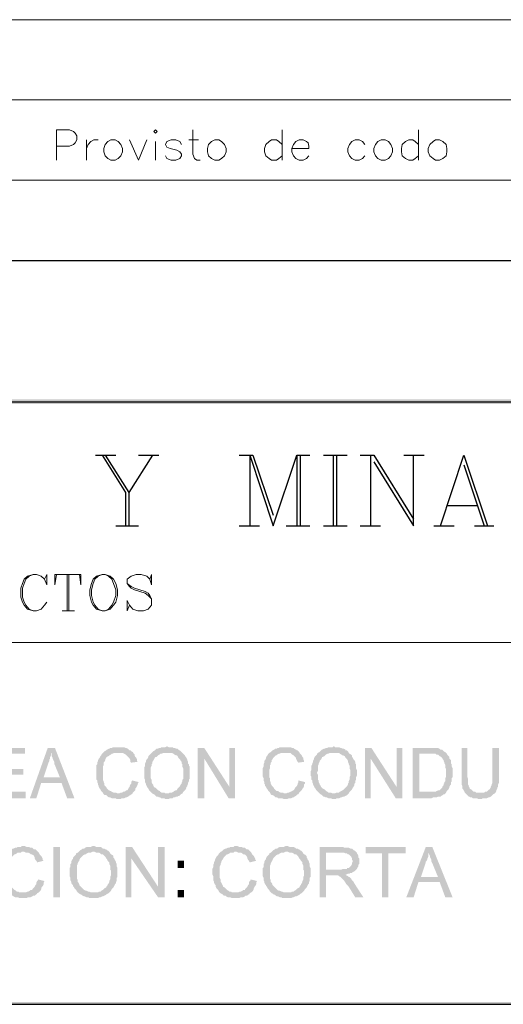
# Paper-space layout 'DGE_BT_007' of a CAD drawing. Header units: millimetres. Extents: x 8 to 202, y 3 to 294.
# Tile 10 of 14: x 135 to 160, y 3 to 55. Entities that reach past the tile are written whole.
import ezdxf

# ---------------------------------------------------------------- set-up
doc = ezdxf.new("R2010")
doc.units = ezdxf.units.MM
for name, color, linetype, lineweight in [('DGE_CONTORNOS', 7, 'Continuous', 0), ('DGE_DATOS', 7, 'Continuous', 0), ('DGE_RELLENO', 7, 'Continuous', 0)]:
    doc.layers.add(name, color=color, linetype=linetype, lineweight=lineweight)

# ---------------------------------------------------------------- blocks, each defined once
blk = doc.blocks.new('DGE_BT_007')
at = {"layer": 'DGE_RELLENO', "true_color": 0x000000}
for points in [[(23.4527, 34.8263), (23.7067, 34.5723), (201.9723, 34.8263)], [(23.7067, 34.5723), (201.9723, 34.8263), (201.8453, 34.5723)], [(134.8317, 16.623), (133.0113, 16.623), (133.0113, 13.9983), (134.874, 13.9983), (134.874, 14.3369), (133.35, 14.3369), (133.35, 15.2259), (134.747, 15.2259), (134.747, 15.5223), (133.35, 15.5223), (133.35, 16.3266), (134.8317, 16.3266)], [(136.398, 16.623), (136.017, 16.623), (135.0857, 13.9983), (135.4243, 13.9983), (135.6783, 14.8026), (136.7367, 14.8026), (135.8053, 15.0989), (136.0593, 15.8609), (136.1017, 15.9456), (136.1017, 16.0303), (136.144, 16.0726), (136.144, 16.1573), (136.1863, 16.2419), (136.1863, 16.3689)], [(136.398, 16.623), (136.1863, 16.3689), (136.2287, 16.3266), (136.2287, 16.1996), (136.271, 16.115), (136.271, 16.0726), (136.3133, 15.988), (136.3557, 15.9033), (136.3557, 15.8186), (136.652, 15.0989), (135.8053, 15.0989), (136.7367, 14.8026), (137.033, 13.9983), (137.414, 13.9983)], [(139.7, 16.6653), (139.446, 16.6653), (139.3613, 16.623), (139.2767, 16.623), (139.2343, 16.5806), (139.192, 16.5806), (139.1073, 16.5383), (139.065, 16.4959), (138.9803, 16.4536), (138.938, 16.4113), (138.8957, 16.3689), (138.8533, 16.3266), (138.811, 16.2419), (138.7687, 16.1996), (138.7263, 16.115), (138.684, 16.0726), (138.6417, 15.988), (138.6417, 15.9456), (138.5993, 15.8609), (138.5993, 15.7763), (138.557, 15.7339), (138.557, 14.972), (138.5993, 14.9296), (138.5993, 14.8449), (138.6417, 14.7603), (138.6417, 14.7179), (138.684, 14.6333), (138.684, 14.5909), (138.7263, 14.5063), (138.7687, 14.464), (138.811, 14.3793), (138.8533, 14.3369), (138.8957, 14.2946), (138.938, 14.2099), (138.9803, 14.1676), (139.065, 14.1676), (139.1073, 14.1253), (139.1497, 14.0829), (139.2343, 14.0406), (139.2767, 14.0406), (139.3613, 13.9983), (139.573, 13.9983), (139.6153, 13.956), (139.827, 13.956), (139.8693, 13.9983), (139.9963, 13.9983), (140.081, 14.0406), (140.1233, 14.0406), (140.208, 14.0829), (140.2503, 14.1253), (140.335, 14.1676), (140.3773, 14.2099), (140.4197, 14.2099), (139.7, 14.2523), (139.6577, 14.2523), (139.573, 14.2946), (139.446, 14.2946), (139.3613, 14.3369), (139.319, 14.3793), (139.2767, 14.3793), (139.192, 14.4216), (139.1497, 14.464), (139.1073, 14.5063), (139.065, 14.5909), (139.0227, 14.6333), (138.9803, 14.6756), (138.9803, 14.7603), (138.938, 14.8449), (138.938, 14.8873), (138.8957, 14.972), (138.8957, 15.6493), (138.938, 15.7339), (138.938, 15.8609), (138.9803, 15.9033), (139.0227, 15.988), (139.0227, 16.0303), (139.065, 16.115), (139.1073, 16.1573), (139.192, 16.1996), (139.2343, 16.2419), (139.319, 16.2843), (139.3613, 16.3266), (139.4037, 16.3266), (139.4883, 16.3689), (139.7, 16.3689), (140.462, 16.4113), (140.3773, 16.4536), (140.335, 16.4959), (140.2927, 16.4959), (140.2503, 16.5383), (140.208, 16.5806), (140.1233, 16.623), (140.081, 16.623), (139.9963, 16.6653), (139.7847, 16.6653)], [(142.24, 16.7076), (142.24, 16.7076), (142.1553, 16.6653), (141.9437, 16.6653), (141.9013, 16.623), (141.8167, 16.623), (141.7743, 16.5806), (141.6897, 16.5806), (141.6473, 16.5383), (141.605, 16.4959), (141.5203, 16.4536), (141.478, 16.4113), (142.24, 16.3689), (142.494, 16.3689), (142.5787, 16.3266), (142.621, 16.2843), (142.7057, 16.2419), (142.748, 16.2419), (142.7903, 16.1996), (142.8327, 16.115), (142.875, 16.0726), (142.9173, 16.0303), (142.9597, 15.9456), (143.002, 15.9033), (143.002, 15.8186), (143.0443, 15.7763), (143.0443, 15.6493), (143.0867, 15.5646), (143.0867, 15.0143), (143.0443, 14.972), (143.0443, 14.8873), (143.002, 14.8026), (143.002, 14.7603), (142.9597, 14.7179), (142.9173, 14.6333), (142.875, 14.5909), (142.8327, 14.5486), (142.7903, 14.5063), (142.748, 14.4216), (142.7057, 14.4216), (142.621, 14.3793), (142.5787, 14.3369), (142.494, 14.2946), (142.367, 14.2946), (142.3247, 14.2523), (142.24, 14.2523), (143.0443, 14.2523), (143.0867, 14.3369), (143.129, 14.3793), (143.1713, 14.4216), (143.2137, 14.464), (143.256, 14.5486), (143.256, 14.5909), (143.2983, 14.6333), (143.2983, 14.6756), (143.3407, 14.7603), (143.3407, 14.8026), (143.383, 14.8873), (143.383, 14.972), (143.4253, 15.0143), (143.4253, 15.6493), (143.383, 15.6916), (143.383, 15.7763), (143.3407, 15.8186), (143.3407, 15.9033), (143.2983, 15.988), (143.2983, 16.0303), (143.256, 16.115), (143.2137, 16.1573), (143.1713, 16.2419), (143.129, 16.2843), (143.0867, 16.3266), (143.0443, 16.3689), (142.9597, 16.4536), (142.9173, 16.4959), (142.875, 16.4959), (142.8327, 16.5383), (142.7903, 16.5806), (142.7057, 16.5806), (142.6633, 16.623), (142.5787, 16.623), (142.5363, 16.6653), (142.3247, 16.6653)], [(144.1873, 16.623), (143.8487, 16.623), (143.8487, 13.9983), (144.1873, 13.9983), (144.1873, 16.0726)], [(144.1873, 16.623), (144.1873, 16.0726), (145.4573, 13.9983), (145.4997, 14.5909)], [(145.796, 16.623), (145.4997, 16.623), (145.4997, 14.5909), (145.4573, 13.9983), (145.796, 13.9983)], [(148.4207, 16.6653), (148.1243, 16.6653), (148.082, 16.623), (147.9973, 16.623), (147.955, 16.5806), (147.8703, 16.5806), (147.828, 16.5383), (147.7433, 16.4959), (147.701, 16.4536), (147.6587, 16.4113), (147.574, 16.3689), (147.5317, 16.3266), (147.4893, 16.2419), (147.447, 16.1996), (147.4047, 16.115), (147.4047, 16.0726), (147.3623, 15.988), (147.32, 15.9456), (147.32, 15.8609), (147.2777, 15.7763), (147.2777, 15.6493), (147.2353, 15.5646), (147.2353, 15.1413), (147.2777, 15.0566), (147.2777, 14.9296), (147.32, 14.8449), (147.32, 14.7603), (147.3623, 14.7179), (147.3623, 14.6333), (147.4047, 14.5909), (147.447, 14.5063), (147.4893, 14.464), (147.5317, 14.3793), (147.574, 14.3369), (147.6163, 14.2946), (147.6587, 14.2099), (147.701, 14.1676), (147.7433, 14.1676), (147.828, 14.1253), (147.8703, 14.0829), (147.9127, 14.0406), (147.9973, 14.0406), (148.0397, 13.9983), (148.2513, 13.9983), (148.336, 13.956), (148.4207, 13.956), (148.5053, 13.956), (148.59, 13.9983), (148.717, 13.9983), (148.8017, 14.0406), (148.844, 14.0406), (148.8863, 14.0829), (148.971, 14.1253), (149.0133, 14.1676), (149.0557, 14.2099), (149.098, 14.2099), (148.3783, 14.2523), (148.336, 14.2523), (148.2937, 14.2946), (148.1667, 14.2946), (148.082, 14.3369), (148.0397, 14.3793), (147.955, 14.3793), (147.9127, 14.4216), (147.8703, 14.464), (147.828, 14.5063), (147.7857, 14.5909), (147.7433, 14.6333), (147.701, 14.6756), (147.6587, 14.7603), (147.6587, 14.8449), (147.6163, 14.8873), (147.6163, 15.0566), (147.574, 15.0989), (147.574, 15.4799), (147.6163, 15.5646), (147.6163, 15.7339), (147.6587, 15.7763), (147.6587, 15.8609), (147.701, 15.9033), (147.701, 15.988), (147.7433, 16.0303), (147.7857, 16.115), (147.828, 16.1573), (147.8703, 16.1996), (147.9127, 16.2419), (147.955, 16.2419), (147.9973, 16.2843), (148.082, 16.3266), (148.1243, 16.3266), (148.209, 16.3689), (148.4207, 16.3689), (149.1403, 16.4113), (149.098, 16.4536), (149.0557, 16.4959), (149.0133, 16.4959), (148.971, 16.5383), (148.8863, 16.5806), (148.844, 16.623), (148.7593, 16.623), (148.717, 16.6653), (148.5053, 16.6653)], [(150.9607, 16.7076), (150.9183, 16.7076), (150.876, 16.6653), (150.6643, 16.6653), (150.5797, 16.623), (150.5373, 16.623), (150.4527, 16.5806), (150.4103, 16.5806), (150.3257, 16.5383), (150.2833, 16.4959), (150.241, 16.4536), (150.1987, 16.4113), (150.9607, 16.3689), (151.2147, 16.3689), (151.257, 16.3266), (151.3417, 16.2843), (151.384, 16.2419), (151.4263, 16.2419), (151.511, 16.1996), (151.5533, 16.115), (151.5957, 16.0726), (151.638, 16.0303), (151.6803, 15.9456), (151.6803, 15.9033), (151.7227, 15.8186), (151.7227, 15.7763), (151.765, 15.6916), (151.765, 15.5646), (151.8073, 15.4799), (151.8073, 15.1836), (151.765, 15.0989), (151.765, 14.972), (151.7227, 14.8873), (151.7227, 14.8026), (151.6803, 14.7603), (151.6803, 14.7179), (151.638, 14.6333), (151.5957, 14.5909), (151.5533, 14.5486), (151.511, 14.5063), (151.4263, 14.4216), (151.384, 14.4216), (151.3417, 14.3793), (151.257, 14.3369), (151.2147, 14.2946), (151.0877, 14.2946), (151.003, 14.2523), (150.9607, 14.2523), (151.7227, 14.2523), (151.765, 14.3369), (151.8073, 14.3793), (151.8497, 14.4216), (151.892, 14.464), (151.9343, 14.5486), (151.9767, 14.5909), (151.9767, 14.6333), (152.019, 14.6756), (152.019, 14.7603), (152.0613, 14.8026), (152.0613, 14.8873), (152.1037, 14.972), (152.1037, 15.0989), (152.146, 15.1836), (152.146, 15.4799), (152.1037, 15.5646), (152.1037, 15.7763), (152.0613, 15.8186), (152.0613, 15.9033), (152.019, 15.988), (151.9767, 16.0303), (151.9343, 16.115), (151.892, 16.1573), (151.892, 16.2419), (151.8497, 16.2843), (151.765, 16.3266), (151.7227, 16.3689), (151.6803, 16.4536), (151.638, 16.4959), (151.5533, 16.4959), (151.5533, 16.5383), (151.4687, 16.5806), (151.4263, 16.5806), (151.3417, 16.623), (151.2993, 16.623), (151.2147, 16.6653), (151.003, 16.6653)], [(152.908, 16.623), (152.5693, 16.623), (152.5693, 13.9983), (152.8657, 13.9983), (152.8657, 16.0726)], [(152.908, 16.623), (152.8657, 16.0726), (154.178, 13.9983), (154.2203, 14.5909)], [(154.5167, 16.623), (154.2203, 16.623), (154.2203, 14.5909), (154.178, 13.9983), (154.5167, 13.9983)], [(155.9137, 16.623), (155.067, 16.623), (155.067, 13.9983), (156.0407, 13.9983), (156.1253, 14.0406), (156.2947, 14.0406), (156.3793, 14.0829), (156.5063, 14.0829), (156.5487, 14.1253), (156.6333, 14.1676), (156.6757, 14.2099), (156.718, 14.2099), (156.7603, 14.2523), (156.8027, 14.2946), (155.4057, 14.3369), (155.4057, 16.3266), (155.9137, 16.3266), (156.8027, 16.3689), (156.7603, 16.4113), (156.6757, 16.4536), (156.6333, 16.4959), (156.591, 16.5383), (156.5063, 16.5383), (156.464, 16.5806), (156.3793, 16.623), (156.0407, 16.623)], [(157.9033, 16.623), (157.607, 16.623), (157.607, 14.7179), (157.6493, 14.6333), (157.6493, 14.5063), (157.6917, 14.464), (157.734, 14.3793), (157.7763, 14.3369), (157.7763, 14.2946), (158.5383, 14.2946), (158.369, 14.2946), (158.3267, 14.3369), (158.242, 14.3369), (158.1997, 14.3793), (158.1573, 14.4216), (158.115, 14.464), (158.0303, 14.5063), (158.0303, 14.5486), (157.988, 14.6333), (157.988, 14.6756), (157.9457, 14.7179), (157.9457, 15.0143), (157.9033, 15.1413)], [(159.5543, 16.623), (159.2157, 16.623), (159.2157, 14.8026), (159.1733, 14.7179), (159.1733, 14.6756), (159.131, 14.5909), (159.131, 14.5486), (159.0887, 14.5063), (159.0887, 14.464), (159.0463, 14.464), (159.004, 14.4216), (158.9617, 14.3793), (158.9193, 14.3369), (158.8347, 14.3369), (158.7923, 14.2946), (157.7763, 14.2946), (157.861, 14.2099), (157.9033, 14.1676), (157.9457, 14.1253), (157.988, 14.0829), (158.0303, 14.0829), (158.0727, 14.0406), (158.1573, 14.0406), (158.1997, 13.9983), (158.4113, 13.9983), (158.496, 13.956), (158.6653, 13.956), (158.7077, 13.9983), (158.9193, 13.9983), (159.004, 14.0406), (159.0463, 14.0406), (159.131, 14.0829), (159.1733, 14.1253), (159.2157, 14.1676), (159.258, 14.2099), (159.3427, 14.2523), (159.385, 14.2946), (159.4273, 14.3793), (159.4273, 14.4216), (159.4697, 14.5063), (159.4697, 14.5486), (159.512, 14.5909), (159.512, 14.7179), (159.5543, 14.8026), (159.5543, 15.1413)], [(140.462, 16.4113), (139.7, 16.3689), (139.954, 16.3689), (139.9963, 16.3266), (140.081, 16.2843), (140.1233, 16.2419), (140.1657, 16.1996), (140.208, 16.1573), (140.2503, 16.115), (140.2927, 16.0726), (140.335, 15.988), (140.335, 15.9033), (140.3773, 15.8609), (140.716, 15.9033), (140.6737, 15.9456), (140.6737, 16.0303), (140.6313, 16.115), (140.589, 16.1573), (140.5467, 16.2419), (140.5467, 16.2843), (140.5043, 16.3266)], [(141.478, 16.4113), (141.4357, 16.3689), (141.3933, 16.3266), (141.351, 16.2843), (141.3087, 16.2419), (141.2663, 16.1996), (141.2663, 16.1573), (141.224, 16.0726), (141.1817, 16.0303), (141.1393, 15.9456), (141.1393, 15.9033), (141.097, 15.8186), (141.097, 15.6916), (141.0547, 15.607), (141.0547, 15.0566), (141.097, 14.972), (141.097, 14.8449), (141.1393, 14.7603), (141.1393, 14.7179), (141.1817, 14.6333), (141.224, 14.5486), (141.2663, 14.5063), (141.3087, 14.4216), (141.351, 14.3793), (141.3933, 14.3369), (141.4357, 14.2946), (141.478, 14.2523), (141.5627, 14.2099), (141.605, 14.1676), (141.6473, 14.1253), (141.6897, 14.0829), (141.7743, 14.0829), (141.8167, 14.0406), (141.9013, 14.0406), (141.9437, 13.9983), (142.113, 13.9983), (142.1553, 13.956), (142.24, 13.956), (142.3247, 13.956), (142.4093, 13.9983), (142.5363, 13.9983), (142.5787, 14.0406), (142.6633, 14.0406), (142.7057, 14.0829), (142.7903, 14.0829), (142.8327, 14.1253), (142.875, 14.1253), (142.9173, 14.1676), (142.9597, 14.2099), (143.0443, 14.2523), (142.24, 14.2523), (142.1553, 14.2523), (142.113, 14.2946), (141.9437, 14.2946), (141.9013, 14.3369), (141.859, 14.3793), (141.7743, 14.4216), (141.732, 14.464), (141.6897, 14.5063), (141.6473, 14.5486), (141.605, 14.5486), (141.5627, 14.5909), (141.5203, 14.6756), (141.5203, 14.7179), (141.478, 14.7603), (141.4357, 14.8449), (141.4357, 14.972), (141.3933, 15.0566), (141.3933, 15.607), (141.4357, 15.6916), (141.4357, 15.7763), (141.478, 15.8186), (141.478, 15.9033), (141.5203, 15.9456), (141.5203, 15.988), (141.5627, 16.0303), (141.605, 16.115), (141.6473, 16.1573), (141.6897, 16.1573), (141.732, 16.1996), (141.7743, 16.2419), (141.859, 16.2843), (141.9013, 16.3266), (141.986, 16.3266), (142.0283, 16.3689), (142.24, 16.3689)], [(149.1403, 16.4113), (148.4207, 16.3689), (148.6747, 16.3689), (148.717, 16.3266), (148.7593, 16.2843), (148.844, 16.2419), (148.8863, 16.1996), (148.9287, 16.1573), (148.971, 16.115), (148.971, 16.0726), (149.0133, 15.988), (149.0557, 15.9033), (149.098, 15.8609), (149.3943, 15.9033), (149.3943, 15.9456), (149.352, 16.0303), (149.352, 16.115), (149.3097, 16.1573), (149.2673, 16.2419), (149.225, 16.2843), (149.1827, 16.3266)], [(150.1987, 16.4113), (150.114, 16.3689), (150.0717, 16.3266), (150.0717, 16.2843), (150.0293, 16.2419), (149.987, 16.1996), (149.9447, 16.1573), (149.9023, 16.0726), (149.9023, 16.0303), (149.86, 15.9456), (149.86, 15.9033), (149.8177, 15.8186), (149.8177, 15.7763), (149.7753, 15.6916), (149.7753, 15.4799), (149.733, 15.3953), (149.733, 15.1836), (149.7753, 15.1413), (149.7753, 14.972), (149.8177, 14.9296), (149.8177, 14.8449), (149.86, 14.7603), (149.86, 14.7179), (149.9023, 14.6333), (149.9447, 14.5486), (149.987, 14.5063), (150.0293, 14.4216), (150.0717, 14.3793), (150.114, 14.3369), (150.1563, 14.2946), (150.1987, 14.2523), (150.241, 14.2099), (150.3257, 14.1676), (150.368, 14.1253), (150.4103, 14.0829), (150.4527, 14.0829), (150.5373, 14.0406), (150.5797, 14.0406), (150.6643, 13.9983), (150.7913, 13.9983), (150.876, 13.956), (150.9607, 13.956), (151.0453, 13.956), (151.0877, 13.9983), (151.2147, 13.9983), (151.2993, 14.0406), (151.3417, 14.0406), (151.4263, 14.0829), (151.4687, 14.0829), (151.5533, 14.1253), (151.638, 14.1676), (151.6803, 14.2099), (151.7227, 14.2523), (150.876, 14.2523), (150.7913, 14.2946), (150.6643, 14.2946), (150.622, 14.3369), (150.5373, 14.3793), (150.495, 14.4216), (150.4527, 14.464), (150.368, 14.5063), (150.3257, 14.5486), (150.2833, 14.5909), (150.241, 14.6756), (150.1987, 14.7179), (150.1987, 14.7603), (150.1563, 14.8449), (150.1563, 14.9296), (150.114, 14.972), (150.114, 15.2259), (150.0717, 15.3106), (150.0717, 15.3529), (150.114, 15.4376), (150.114, 15.6916), (150.1563, 15.7763), (150.1563, 15.8186), (150.1987, 15.9033), (150.1987, 15.9456), (150.241, 15.988), (150.2833, 16.0303), (150.3257, 16.115), (150.3257, 16.1573), (150.368, 16.1573), (150.4527, 16.1996), (150.495, 16.2419), (150.5373, 16.2843), (150.622, 16.3266), (150.6643, 16.3266), (150.749, 16.3689), (150.9607, 16.3689)], [(156.8027, 16.3689), (155.9137, 16.3266), (156.2523, 16.3266), (156.2947, 16.2843), (156.3793, 16.2843), (156.4217, 16.2419), (156.464, 16.1996), (156.5487, 16.1573), (156.591, 16.115), (156.6333, 16.0303), (156.6757, 15.988), (156.6757, 15.9456), (156.718, 15.8609), (156.718, 15.8186), (156.7603, 15.7339), (156.7603, 15.607), (156.8027, 15.5223), (156.8027, 15.0989), (156.7603, 15.0566), (156.7603, 14.8873), (156.718, 14.8449), (156.718, 14.8026), (156.6757, 14.7603), (156.6757, 14.6756), (156.6333, 14.6333), (156.591, 14.5486), (156.5487, 14.5063), (156.5063, 14.464), (156.464, 14.4216), (156.3793, 14.4216), (156.337, 14.3793), (156.2947, 14.3793), (156.2523, 14.3369), (155.4057, 14.3369), (156.8027, 14.2946), (156.845, 14.3793), (156.8873, 14.4216), (156.9297, 14.464), (156.972, 14.5486), (156.972, 14.5909), (157.0143, 14.6756), (157.0567, 14.7179), (157.0567, 14.8449), (157.099, 14.8873), (157.099, 15.0566), (157.1413, 15.0989), (157.1413, 15.5646), (157.099, 15.6493), (157.099, 15.7763), (157.0567, 15.8186), (157.0567, 15.988), (157.0143, 16.0303), (156.972, 16.0726), (156.972, 16.1573), (156.9297, 16.1996), (156.8873, 16.2419), (156.845, 16.3266)], [(140.4197, 14.9296), (140.4197, 14.9296), (140.3773, 14.8449), (140.3773, 14.7603), (140.335, 14.7179), (140.2927, 14.6333), (140.2927, 14.5909), (140.2503, 14.5486), (140.208, 14.464), (140.1657, 14.4216), (140.1233, 14.4216), (140.081, 14.3793), (139.9963, 14.3369), (139.954, 14.3369), (139.9117, 14.2946), (139.827, 14.2946), (139.7423, 14.2523), (139.7, 14.2523), (140.4197, 14.2099), (140.462, 14.2946), (140.5043, 14.3369), (140.5467, 14.3793), (140.589, 14.4216), (140.589, 14.5063), (140.6313, 14.5486), (140.6737, 14.6333), (140.716, 14.7179), (140.716, 14.7603), (140.7583, 14.8449)], [(149.098, 14.9296), (149.098, 14.8449), (149.0557, 14.7603), (149.0557, 14.7179), (149.0133, 14.6333), (148.971, 14.5909), (148.9287, 14.5486), (148.8863, 14.464), (148.844, 14.4216), (148.7593, 14.3793), (148.717, 14.3369), (148.6747, 14.3369), (148.59, 14.2946), (148.5477, 14.2946), (148.463, 14.2523), (148.3783, 14.2523), (149.098, 14.2099), (149.1403, 14.2946), (149.1827, 14.3369), (149.225, 14.3793), (149.2673, 14.4216), (149.3097, 14.5063), (149.352, 14.5486), (149.3943, 14.6333), (149.3943, 14.7179), (149.4367, 14.7603), (149.4367, 14.8449)], [(134.747, 11.5006), (134.6623, 11.5006), (134.62, 11.4583), (134.4507, 11.4583), (134.4083, 11.4159), (134.3237, 11.4159), (134.239, 11.3736), (134.1967, 11.3736), (134.112, 11.3313), (134.0697, 11.289), (134.0273, 11.2466), (133.9427, 11.2043), (133.9003, 11.1619), (133.858, 11.1196), (133.8157, 11.0349), (133.7733, 10.9926), (133.731, 10.9503), (133.6887, 10.8656), (133.6463, 10.781), (133.6463, 10.7386), (133.604, 10.6539), (133.604, 10.6116), (133.5617, 10.5269), (133.5617, 10.3999), (133.5193, 10.3153), (133.5193, 10.0189), (133.5617, 9.9343), (133.5617, 9.7226), (133.604, 9.638), (133.604, 9.5956), (133.6463, 9.5109), (133.6887, 9.4686), (133.6887, 9.3839), (133.731, 9.2993), (133.7733, 9.257), (133.8157, 9.2146), (133.858, 9.13), (133.9003, 9.0876), (133.9427, 9.0453), (134.0273, 9.0029), (134.0697, 8.9606), (134.112, 8.9183), (134.1967, 8.9183), (134.239, 8.8759), (134.3237, 8.8336), (134.4507, 8.8336), (134.5353, 8.7913), (134.9163, 8.7913), (135.001, 8.8336), (135.128, 8.8336), (135.2127, 8.8759), (135.255, 8.9183), (135.3397, 8.9183), (135.382, 8.9606), (135.4667, 9.0029), (135.4667, 9.0453), (134.747, 9.0876), (134.5353, 9.0876), (134.493, 9.13), (134.4083, 9.13), (134.366, 9.1723), (134.2813, 9.2146), (134.239, 9.257), (134.1967, 9.2993), (134.1543, 9.3416), (134.0697, 9.3839), (134.0697, 9.4263), (134.0273, 9.5109), (133.985, 9.5956), (133.9427, 9.638), (133.9427, 9.765), (133.9003, 9.8496), (133.9003, 10.4423), (133.9427, 10.5269), (133.9427, 10.5693), (133.985, 10.6539), (133.985, 10.6963), (134.0273, 10.781), (134.0697, 10.8233), (134.112, 10.9079), (134.1543, 10.9503), (134.1967, 10.9926), (134.239, 11.0349), (134.2813, 11.0773), (134.3237, 11.0773), (134.4083, 11.1196), (134.4507, 11.1619), (134.62, 11.1619), (134.6623, 11.2043), (135.509, 11.2043), (135.4667, 11.2466), (135.4243, 11.289), (135.382, 11.3313), (135.2973, 11.3313), (135.255, 11.3736), (135.2127, 11.4159), (135.128, 11.4159), (135.0433, 11.4583), (134.9163, 11.4583), (134.8317, 11.5006)], [(136.3133, 11.4583), (136.652, 11.4583), (136.652, 8.8336), (136.3133, 8.8336), (136.3133, 11.4583)], [(138.43, 11.5006), (138.3453, 11.5006), (138.2607, 11.4583), (138.049, 11.4583), (137.9643, 11.4159), (137.922, 11.3736), (137.8373, 11.3736), (137.795, 11.3313), (137.7103, 11.289), (137.668, 11.2466), (137.6257, 11.2043), (138.4723, 11.2043), (138.557, 11.1619), (138.684, 11.1619), (138.7687, 11.1196), (138.811, 11.0773), (138.8957, 11.0773), (138.938, 11.0349), (138.9803, 10.9926), (139.0227, 10.9503), (139.065, 10.8656), (139.1073, 10.8233), (139.1497, 10.7386), (139.192, 10.6963), (139.2343, 10.6539), (139.2343, 10.5693), (139.2767, 10.4846), (139.2767, 10.273), (139.319, 10.2306), (139.319, 9.9766), (139.2767, 9.8919), (139.2767, 9.765), (139.2343, 9.6803), (139.2343, 9.638), (139.192, 9.5533), (139.1497, 9.5109), (139.1497, 9.4686), (139.1073, 9.4263), (139.065, 9.3416), (138.9803, 9.2993), (138.938, 9.257), (138.8957, 9.2146), (138.811, 9.1723), (138.7687, 9.13), (138.684, 9.13), (138.6417, 9.0876), (138.43, 9.0876), (139.2343, 9.0876), (139.2767, 9.13), (139.319, 9.1723), (139.3613, 9.257), (139.4037, 9.2993), (139.446, 9.3416), (139.4883, 9.4263), (139.5307, 9.5109), (139.573, 9.5533), (139.573, 9.638), (139.6153, 9.6803), (139.6153, 9.8496), (139.6577, 9.8919), (139.6577, 10.3576), (139.6153, 10.4423), (139.6153, 10.5693), (139.573, 10.6539), (139.573, 10.6963), (139.5307, 10.781), (139.4883, 10.8233), (139.4883, 10.8656), (139.446, 10.9079), (139.446, 10.9926), (139.4037, 11.0349), (139.319, 11.0773), (139.2767, 11.1196), (139.2343, 11.2043), (139.192, 11.2466), (139.1073, 11.289), (139.065, 11.3313), (139.0227, 11.3313), (138.9803, 11.3736), (138.8957, 11.3736), (138.8533, 11.4159), (138.7687, 11.4583), (138.557, 11.4583), (138.4723, 11.5006)], [(140.4197, 11.4583), (140.081, 11.4583), (140.081, 8.8336), (140.3773, 8.8336), (140.3773, 10.8656)], [(140.4197, 11.4583), (140.3773, 10.8656), (141.7743, 8.8336), (141.7743, 9.3839)], [(142.113, 11.4583), (141.7743, 11.4583), (141.7743, 8.8336), (142.113, 8.8336)], [(145.8383, 11.5006), (145.7537, 11.5006), (145.7113, 11.4583), (145.542, 11.4583), (145.4997, 11.4159), (145.415, 11.4159), (145.3303, 11.3736), (145.288, 11.3736), (145.2033, 11.3313), (145.161, 11.289), (145.1187, 11.2466), (145.034, 11.2043), (144.9917, 11.1619), (144.9493, 11.1196), (144.907, 11.0349), (144.8647, 10.9926), (144.8223, 10.9503), (144.78, 10.8656), (144.7377, 10.781), (144.7377, 10.7386), (144.6953, 10.6539), (144.6953, 10.6116), (144.653, 10.5269), (144.653, 10.3999), (144.6107, 10.3153), (144.6107, 10.0189), (144.653, 9.9343), (144.653, 9.7226), (144.6953, 9.638), (144.6953, 9.5956), (144.7377, 9.5109), (144.78, 9.4686), (144.78, 9.3839), (144.8223, 9.2993), (144.8647, 9.257), (144.907, 9.2146), (144.9493, 9.13), (144.9917, 9.0876), (145.034, 9.0453), (145.1187, 9.0029), (145.161, 8.9606), (145.2033, 8.9183), (145.288, 8.9183), (145.3303, 8.8759), (145.415, 8.8336), (145.542, 8.8336), (145.6267, 8.7913), (146.0077, 8.7913), (146.0923, 8.8336), (146.2193, 8.8336), (146.304, 8.8759), (146.3463, 8.9183), (146.431, 8.9183), (146.4733, 8.9606), (146.558, 9.0029), (146.558, 9.0453), (145.8383, 9.0876), (145.6267, 9.0876), (145.5843, 9.13), (145.4997, 9.13), (145.4573, 9.1723), (145.3727, 9.2146), (145.3303, 9.257), (145.288, 9.2993), (145.2457, 9.3416), (145.161, 9.3839), (145.161, 9.4263), (145.1187, 9.5109), (145.0763, 9.5956), (145.034, 9.638), (145.034, 9.765), (144.9917, 9.8496), (144.9917, 10.4423), (145.034, 10.5269), (145.034, 10.5693), (145.0763, 10.6539), (145.0763, 10.6963), (145.1187, 10.781), (145.161, 10.8233), (145.2033, 10.9079), (145.2457, 10.9503), (145.288, 10.9926), (145.3303, 11.0349), (145.3727, 11.0773), (145.415, 11.0773), (145.4997, 11.1196), (145.542, 11.1619), (145.7113, 11.1619), (145.7537, 11.2043), (146.6003, 11.2043), (146.558, 11.2466), (146.5157, 11.289), (146.4733, 11.3313), (146.3887, 11.3313), (146.3463, 11.3736), (146.304, 11.4159), (146.2193, 11.4159), (146.1347, 11.4583), (146.0077, 11.4583), (145.923, 11.5006)], [(148.5053, 11.5006), (148.4207, 11.5006), (148.336, 11.4583), (148.1243, 11.4583), (148.0397, 11.4159), (147.9973, 11.3736), (147.9127, 11.3736), (147.8703, 11.3313), (147.7857, 11.289), (147.7433, 11.2466), (147.701, 11.2043), (148.5477, 11.2043), (148.6323, 11.1619), (148.7593, 11.1619), (148.844, 11.1196), (148.8863, 11.0773), (148.971, 11.0773), (149.0133, 11.0349), (149.0557, 10.9926), (149.098, 10.9503), (149.1403, 10.8656), (149.1827, 10.8233), (149.225, 10.7386), (149.2673, 10.6963), (149.3097, 10.6539), (149.3097, 10.5693), (149.352, 10.4846), (149.352, 10.273), (149.3943, 10.2306), (149.3943, 9.9766), (149.352, 9.8919), (149.352, 9.765), (149.3097, 9.6803), (149.3097, 9.638), (149.2673, 9.5533), (149.225, 9.5109), (149.225, 9.4686), (149.1827, 9.4263), (149.1403, 9.3416), (149.0557, 9.2993), (149.0133, 9.257), (148.971, 9.2146), (148.8863, 9.1723), (148.844, 9.13), (148.7593, 9.13), (148.717, 9.0876), (148.5053, 9.0876), (149.3097, 9.0876), (149.352, 9.13), (149.3943, 9.1723), (149.4367, 9.257), (149.479, 9.2993), (149.5213, 9.3416), (149.5637, 9.4263), (149.606, 9.5109), (149.6483, 9.5533), (149.6483, 9.638), (149.6907, 9.6803), (149.6907, 9.8496), (149.733, 9.8919), (149.733, 10.3576), (149.6907, 10.4423), (149.6907, 10.5693), (149.6483, 10.6539), (149.6483, 10.6963), (149.606, 10.781), (149.5637, 10.8233), (149.5637, 10.8656), (149.5213, 10.9079), (149.5213, 10.9926), (149.479, 11.0349), (149.3943, 11.0773), (149.352, 11.1196), (149.3097, 11.2043), (149.2673, 11.2466), (149.1827, 11.289), (149.1403, 11.3313), (149.098, 11.3313), (149.0557, 11.3736), (148.971, 11.3736), (148.9287, 11.4159), (148.844, 11.4583), (148.6323, 11.4583), (148.5477, 11.5006)], [(151.3417, 11.4583), (150.1987, 11.4583), (150.1987, 8.8336), (150.5373, 8.8336), (150.5373, 9.9766), (150.9183, 9.9766), (151.5533, 10.0189), (151.5957, 10.0189), (151.6803, 10.0613), (151.765, 10.0613), (151.8073, 10.1036), (151.892, 10.1036), (151.9343, 10.1459), (152.019, 10.1883), (152.0613, 10.2306), (152.1037, 10.273), (150.5373, 10.273), (150.5373, 11.1619), (151.3417, 11.1619), (152.1037, 11.2043), (152.0613, 11.2466), (151.9767, 11.289), (151.9343, 11.3313), (151.892, 11.3736), (151.8073, 11.3736), (151.7227, 11.4159), (151.511, 11.4159), (151.4263, 11.4583)], [(154.686, 11.4583), (152.6117, 11.4583), (152.6117, 11.1196), (153.4583, 11.1196), (153.4583, 8.8336), (153.797, 8.8336), (153.797, 11.1196), (154.686, 11.1196)], [(156.083, 11.4583), (155.7443, 11.4583), (154.7283, 8.8336), (155.1093, 8.8336), (155.3633, 9.638), (156.464, 9.638), (155.4903, 9.8919), (155.7443, 10.6539), (155.7443, 10.6963), (155.7867, 10.7386), (155.829, 10.8233), (155.829, 10.8656), (155.8713, 10.9503), (155.8713, 11.0773), (155.9137, 11.1619)], [(156.083, 11.4583), (155.9137, 11.1619), (155.9137, 11.0773), (155.956, 10.9926), (155.956, 10.9503), (155.9983, 10.8656), (156.0407, 10.781), (156.0407, 10.6963), (156.083, 10.6116), (156.3793, 9.8919), (155.4903, 9.8919), (156.464, 9.638), (156.7603, 8.8336), (157.1413, 8.8336)], [(135.509, 11.2043), (134.747, 11.2043), (134.7893, 11.2043), (134.874, 11.1619), (135.001, 11.1619), (135.0857, 11.1196), (135.128, 11.0773), (135.1703, 11.0773), (135.255, 11.0349), (135.2973, 10.9926), (135.3397, 10.9079), (135.3397, 10.8656), (135.382, 10.781), (135.4243, 10.7386), (135.4667, 10.6539), (135.8053, 10.7386), (135.763, 10.781), (135.763, 10.8233), (135.7207, 10.9079), (135.6783, 10.9926), (135.636, 11.0349), (135.5937, 11.0773), (135.5513, 11.1619)], [(137.6257, 11.2043), (137.5833, 11.1619), (137.4987, 11.1196), (137.4987, 11.0773), (137.4563, 11.0349), (137.414, 10.9926), (137.3717, 10.9503), (137.3293, 10.8656), (137.3293, 10.8233), (137.287, 10.781), (137.2447, 10.6963), (137.2447, 10.6116), (137.2023, 10.5693), (137.2023, 10.3999), (137.16, 10.3576), (137.16, 9.9343), (137.2023, 9.8496), (137.2023, 9.7226), (137.2447, 9.638), (137.2447, 9.5956), (137.287, 9.5109), (137.3293, 9.4686), (137.3293, 9.4263), (137.3717, 9.3839), (137.414, 9.2993), (137.4563, 9.257), (137.4987, 9.2146), (137.541, 9.13), (137.5833, 9.0876), (137.6257, 9.0453), (137.7103, 9.0029), (137.7527, 8.9606), (137.795, 8.9606), (137.8373, 8.9183), (137.922, 8.8759), (137.9643, 8.8759), (138.049, 8.8336), (138.1337, 8.8336), (138.176, 8.7913), (138.43, 8.7913), (138.6417, 8.7913), (138.7263, 8.8336), (138.7687, 8.8336), (138.8533, 8.8759), (138.8957, 8.8759), (138.9803, 8.9183), (139.065, 8.9606), (139.1073, 9.0029), (139.192, 9.0453), (139.2343, 9.0876), (138.2607, 9.0876), (138.176, 9.13), (138.1337, 9.13), (138.049, 9.1723), (138.0067, 9.1723), (137.922, 9.2146), (137.8797, 9.257), (137.8373, 9.2993), (137.795, 9.3416), (137.7527, 9.3839), (137.7103, 9.4263), (137.668, 9.4686), (137.668, 9.5109), (137.6257, 9.5956), (137.5833, 9.638), (137.5833, 9.7226), (137.541, 9.8073), (137.541, 10.4846), (137.5833, 10.5693), (137.5833, 10.6116), (137.6257, 10.6963), (137.668, 10.7386), (137.668, 10.781), (137.7103, 10.8656), (137.7527, 10.9079), (137.795, 10.9503), (137.8373, 10.9926), (137.8797, 11.0349), (137.9643, 11.0773), (138.0067, 11.0773), (138.049, 11.1196), (138.1337, 11.1619), (138.2607, 11.1619), (138.3453, 11.2043), (138.43, 11.2043)], [(146.6003, 11.2043), (145.8383, 11.2043), (145.8807, 11.2043), (145.9653, 11.1619), (146.0923, 11.1619), (146.177, 11.1196), (146.2193, 11.0773), (146.2617, 11.0773), (146.3463, 11.0349), (146.3887, 10.9926), (146.431, 10.9079), (146.431, 10.8656), (146.4733, 10.781), (146.5157, 10.7386), (146.558, 10.6539), (146.8967, 10.7386), (146.8543, 10.781), (146.8543, 10.8233), (146.812, 10.9079), (146.7697, 10.9926), (146.7273, 11.0349), (146.685, 11.0773), (146.6427, 11.1619)], [(147.701, 11.2043), (147.6587, 11.1619), (147.574, 11.1196), (147.574, 11.0773), (147.5317, 11.0349), (147.4893, 10.9926), (147.447, 10.9503), (147.4047, 10.8656), (147.4047, 10.8233), (147.3623, 10.781), (147.32, 10.6963), (147.32, 10.6116), (147.2777, 10.5693), (147.2777, 10.3999), (147.2353, 10.3576), (147.2353, 9.9343), (147.2777, 9.8496), (147.2777, 9.7226), (147.32, 9.638), (147.32, 9.5956), (147.3623, 9.5109), (147.4047, 9.4686), (147.4047, 9.4263), (147.447, 9.3839), (147.4893, 9.2993), (147.5317, 9.257), (147.574, 9.2146), (147.6163, 9.13), (147.6587, 9.0876), (147.701, 9.0453), (147.7857, 9.0029), (147.828, 8.9606), (147.8703, 8.9606), (147.9127, 8.9183), (147.9973, 8.8759), (148.0397, 8.8759), (148.1243, 8.8336), (148.209, 8.8336), (148.2513, 8.7913), (148.5053, 8.7913), (148.717, 8.7913), (148.8017, 8.8336), (148.844, 8.8336), (148.9287, 8.8759), (148.971, 8.8759), (149.0557, 8.9183), (149.1403, 8.9606), (149.1827, 9.0029), (149.2673, 9.0453), (149.3097, 9.0876), (148.336, 9.0876), (148.2513, 9.13), (148.209, 9.13), (148.1243, 9.1723), (148.082, 9.1723), (147.9973, 9.2146), (147.955, 9.257), (147.9127, 9.2993), (147.8703, 9.3416), (147.828, 9.3839), (147.7857, 9.4263), (147.7433, 9.4686), (147.7433, 9.5109), (147.701, 9.5956), (147.6587, 9.638), (147.6587, 9.7226), (147.6163, 9.8073), (147.6163, 10.4846), (147.6587, 10.5693), (147.6587, 10.6116), (147.701, 10.6963), (147.7433, 10.7386), (147.7433, 10.781), (147.7857, 10.8656), (147.828, 10.9079), (147.8703, 10.9503), (147.9127, 10.9926), (147.955, 11.0349), (148.0397, 11.0773), (148.082, 11.0773), (148.1243, 11.1196), (148.209, 11.1619), (148.336, 11.1619), (148.4207, 11.2043), (148.5053, 11.2043)], [(152.1037, 11.2043), (151.3417, 11.1619), (151.4687, 11.1619), (151.5533, 11.1196), (151.638, 11.1196), (151.6803, 11.0773), (151.7227, 11.0773), (151.765, 11.0349), (151.8073, 10.9926), (151.8497, 10.9503), (151.892, 10.8656), (151.892, 10.781), (151.9343, 10.7386), (151.9343, 10.6963), (151.892, 10.6116), (151.892, 10.5693), (151.8497, 10.4846), (151.8073, 10.4423), (151.765, 10.3999), (151.7227, 10.3576), (151.638, 10.3576), (151.638, 10.3153), (151.4263, 10.3153), (151.3417, 10.273), (150.5373, 10.273), (152.1037, 10.273), (152.146, 10.3153), (152.1883, 10.3999), (152.2307, 10.4423), (152.2307, 10.5269), (152.273, 10.5693), (152.273, 10.8656), (152.2307, 10.9079), (152.2307, 10.9926), (152.1883, 11.0773), (152.146, 11.1196), (152.146, 11.1619)], [(142.7903, 10.7386), (143.129, 10.7386), (143.129, 10.3576), (142.7903, 10.3576), (142.7903, 10.7386)], [(135.509, 9.765), (135.509, 9.7226), (135.4667, 9.6803), (135.4243, 9.5956), (135.4243, 9.5109), (135.382, 9.4686), (135.3397, 9.3839), (135.2973, 9.3416), (135.255, 9.2993), (135.2127, 9.257), (135.2127, 9.2146), (135.128, 9.2146), (135.0857, 9.1723), (135.001, 9.13), (134.9587, 9.13), (134.874, 9.0876), (134.747, 9.0876), (135.4667, 9.0453), (135.5513, 9.0876), (135.5937, 9.13), (135.636, 9.1723), (135.6783, 9.257), (135.6783, 9.2993), (135.7207, 9.3839), (135.763, 9.4263), (135.8053, 9.5109), (135.8053, 9.5956), (135.8477, 9.6803)], [(146.6003, 9.765), (146.6003, 9.7226), (146.558, 9.6803), (146.5157, 9.5956), (146.5157, 9.5109), (146.4733, 9.4686), (146.431, 9.3839), (146.3887, 9.3416), (146.3463, 9.2993), (146.304, 9.257), (146.304, 9.2146), (146.2193, 9.2146), (146.177, 9.1723), (146.0923, 9.13), (146.05, 9.13), (145.9653, 9.0876), (145.8383, 9.0876), (146.558, 9.0453), (146.6427, 9.0876), (146.685, 9.13), (146.7273, 9.1723), (146.7697, 9.257), (146.7697, 9.2993), (146.812, 9.3839), (146.8543, 9.4263), (146.8967, 9.5109), (146.8967, 9.5956), (146.939, 9.6803)], [(151.5533, 10.0189), (150.9183, 9.9766), (151.1723, 9.9766), (151.2147, 9.9343), (151.2993, 9.8919), (151.3417, 9.8496), (151.384, 9.8073), (151.4687, 9.7226), (151.511, 9.6803), (151.511, 9.638), (151.5533, 9.5956), (151.5957, 9.5109), (151.638, 9.4686), (151.7227, 9.3839), (152.0613, 8.8336), (152.4847, 8.8336), (152.019, 9.5533), (151.9767, 9.638), (151.9343, 9.6803), (151.892, 9.7226), (151.8497, 9.8073), (151.8073, 9.8496), (151.765, 9.8919), (151.7227, 9.8919), (151.6803, 9.9343), (151.5957, 9.9766)], [(142.7903, 9.2146), (143.129, 9.2146), (143.129, 8.8336), (142.7903, 8.8336), (142.7903, 9.2146)], [(201.9723, 3.2456), (201.8453, 3.3726), (23.5797, 3.2456)], [(201.8453, 3.3726), (23.5797, 3.2456), (23.7067, 3.3726)]]:
    blk.add_hatch(color=7, dxfattribs=at).paths.add_polyline_path(points, flags=0)
at = {"layer": 'DGE_CONTORNOS', "lineweight": 5}
for points in [[(23.5797, 54.6384), (201.9723, 54.6384)], [(23.5797, 50.4474), (201.9723, 50.4474)], [(23.5797, 46.2564), (201.9723, 46.2564)], [(135.8477, 25.4283), (135.9747, 25.132), (135.9747, 25.6823), (135.8477, 25.4283), (135.6783, 25.5976), (135.4243, 25.6823), (135.255, 25.6823), (134.9587, 25.5976), (134.7893, 25.4283), (134.7047, 25.2166), (134.62, 24.9626), (134.62, 24.497), (134.7047, 24.2429), (134.7893, 24.0736), (134.9587, 23.8619), (135.255, 23.7773), (135.4243, 23.7773), (135.6783, 23.8619), (135.8477, 24.0736), (135.9747, 24.2429)], [(135.255, 25.6823), (135.0433, 25.5976), (134.874, 25.4283), (134.7893, 25.2166), (134.7047, 24.9626), (134.7047, 24.497), (134.7893, 24.2429), (134.874, 24.0736), (135.0433, 23.8619), (135.255, 23.7773)], [(136.4827, 25.6823), (136.398, 25.132), (136.398, 25.6823), (137.7527, 25.6823), (137.7527, 25.132), (137.668, 25.6823)], [(137.033, 25.6823), (137.033, 23.7773)], [(137.1177, 25.6823), (137.1177, 23.7773)], [(138.8533, 25.6823), (138.557, 25.5976), (138.3877, 25.4283), (138.303, 25.2166), (138.2183, 24.8779), (138.2183, 24.5816), (138.303, 24.2429), (138.3877, 24.0736), (138.557, 23.8619), (138.8533, 23.7773), (139.0227, 23.7773), (139.2767, 23.8619), (139.446, 24.0736), (139.573, 24.2429), (139.6577, 24.5816), (139.6577, 24.8779), (139.573, 25.2166), (139.446, 25.4283), (139.2767, 25.5976), (139.0227, 25.6823), (138.8533, 25.6823), (138.6417, 25.5976), (138.4723, 25.4283), (138.3877, 25.2166), (138.303, 24.8779), (138.303, 24.5816), (138.3877, 24.2429), (138.4723, 24.0736), (138.6417, 23.8619), (138.8533, 23.7773)], [(139.0227, 23.7773), (139.192, 23.8619), (139.3613, 24.0736), (139.446, 24.2429), (139.573, 24.5816), (139.573, 24.8779), (139.446, 25.2166), (139.3613, 25.4283), (139.192, 25.5976), (139.0227, 25.6823)], [(141.351, 25.4283), (141.4357, 25.6823), (141.4357, 25.132), (141.351, 25.4283), (141.1817, 25.5976), (140.8853, 25.6823), (140.6313, 25.6823), (140.3773, 25.5976), (140.1657, 25.4283), (140.1657, 25.2166), (140.2927, 25.0473), (140.3773, 24.9626), (140.5467, 24.8779), (141.097, 24.7086), (141.2663, 24.5816), (141.4357, 24.4123)], [(140.1657, 25.2166), (140.3773, 25.0473), (140.5467, 24.9626), (141.097, 24.7933), (141.2663, 24.7086), (141.351, 24.5816), (141.4357, 24.4123), (141.4357, 24.0736), (141.2663, 23.8619), (141.0123, 23.7773), (140.716, 23.7773), (140.462, 23.8619), (140.2927, 24.0736), (140.1657, 24.3276), (140.1657, 23.7773), (140.2927, 24.0736)], [(136.779, 23.7773), (137.414, 23.7773)]]:
    blk.add_lwpolyline(points, dxfattribs=at)
at = {"layer": 'DGE_CONTORNOS', "lineweight": 13}
for points in [[(136.4827, 47.3147), (136.4827, 48.881), (137.16, 48.881), (137.3717, 48.7964), (137.4563, 48.7117), (137.541, 48.5847), (137.541, 48.373), (137.4563, 48.2037), (137.3717, 48.119), (137.16, 48.0344), (136.4827, 48.0344)], [(141.5627, 48.7964), (141.6473, 48.881), (141.732, 48.7964), (141.6473, 48.7117), (141.5627, 48.7964)], [(143.5947, 48.881), (143.5947, 47.611), (143.6793, 47.3994), (143.8063, 47.3147), (143.9757, 47.3147)], [(148.2513, 48.881), (148.2513, 47.3147)], [(155.3633, 48.881), (155.3633, 47.3147)], [(138.049, 48.373), (138.049, 47.3147)], [(138.049, 47.9074), (138.1337, 48.119), (138.2607, 48.2884), (138.43, 48.373), (138.6417, 48.373)], [(139.319, 48.373), (139.1497, 48.2884), (139.0227, 48.119), (138.938, 47.9074), (138.938, 47.738), (139.0227, 47.5264), (139.1497, 47.3994), (139.319, 47.3147), (139.5307, 47.3147), (139.7, 47.3994), (139.827, 47.5264), (139.9117, 47.738), (139.9117, 47.9074), (139.827, 48.119), (139.7, 48.2884), (139.5307, 48.373), (139.319, 48.373)], [(140.2927, 48.373), (140.7583, 47.3147), (141.1817, 48.373)], [(143.002, 48.119), (142.9173, 48.2884), (142.7057, 48.373), (142.4517, 48.373), (142.24, 48.2884), (142.1553, 48.119), (142.24, 47.992), (142.4093, 47.9074), (142.748, 47.8227), (142.9173, 47.738), (143.002, 47.611), (143.002, 47.5264), (142.9173, 47.3994), (142.7057, 47.3147), (142.4517, 47.3147), (142.24, 47.3994), (142.1553, 47.5264)], [(143.383, 48.373), (143.891, 48.373)], [(144.7377, 48.373), (144.5683, 48.2884), (144.399, 48.119), (144.3567, 47.9074), (144.3567, 47.738), (144.399, 47.5264), (144.5683, 47.3994), (144.7377, 47.3147), (144.9493, 47.3147), (145.0763, 47.3994), (145.2457, 47.5264), (145.3303, 47.738), (145.3303, 47.9074), (145.2457, 48.119), (145.0763, 48.2884), (144.9493, 48.373), (144.7377, 48.373)], [(148.2513, 48.119), (148.082, 48.2884), (147.955, 48.373), (147.701, 48.373), (147.574, 48.2884), (147.4047, 48.119), (147.32, 47.9074), (147.32, 47.738), (147.4047, 47.5264), (147.574, 47.3994), (147.701, 47.3147), (147.955, 47.3147), (148.082, 47.3994), (148.2513, 47.5264)], [(148.7593, 47.9074), (149.6483, 47.9074), (149.6483, 48.0344), (149.606, 48.2037), (149.5213, 48.2884), (149.352, 48.373), (149.1403, 48.373), (148.971, 48.2884), (148.844, 48.119), (148.7593, 47.9074), (148.7593, 47.738), (148.844, 47.5264), (148.971, 47.3994), (149.1403, 47.3147), (149.352, 47.3147), (149.5213, 47.3994), (149.6483, 47.5264)], [(152.5693, 48.119), (152.4423, 48.2884), (152.273, 48.373), (152.0613, 48.373), (151.892, 48.2884), (151.765, 48.119), (151.6803, 47.9074), (151.6803, 47.738), (151.765, 47.5264), (151.892, 47.3994), (152.0613, 47.3147), (152.273, 47.3147), (152.4423, 47.3994), (152.5693, 47.5264)], [(153.416, 48.373), (153.2467, 48.2884), (153.1197, 48.119), (153.035, 47.9074), (153.035, 47.738), (153.1197, 47.5264), (153.2467, 47.3994), (153.416, 47.3147), (153.6277, 47.3147), (153.797, 47.3994), (153.924, 47.5264), (154.0087, 47.738), (154.0087, 47.9074), (153.924, 48.119), (153.797, 48.2884), (153.6277, 48.373), (153.416, 48.373)], [(155.3633, 48.119), (155.194, 48.2884), (155.067, 48.373), (154.8553, 48.373), (154.686, 48.2884), (154.5167, 48.119), (154.4743, 47.9074), (154.4743, 47.738), (154.5167, 47.5264), (154.686, 47.3994), (154.8553, 47.3147), (155.067, 47.3147), (155.194, 47.3994), (155.3633, 47.5264)], [(156.2523, 48.373), (156.1253, 48.2884), (155.956, 48.119), (155.8713, 47.9074), (155.8713, 47.738), (155.956, 47.5264), (156.1253, 47.3994), (156.2523, 47.3147), (156.464, 47.3147), (156.6333, 47.3994), (156.8027, 47.5264), (156.845, 47.738), (156.845, 47.9074), (156.8027, 48.119), (156.6333, 48.2884), (156.464, 48.373), (156.2523, 48.373)], [(141.6473, 48.2884), (141.6473, 47.3147)]]:
    blk.add_lwpolyline(points, dxfattribs=at)
at = {"layer": 'DGE_CONTORNOS', "lineweight": 25}
for points in [[(23.5797, 42.0653), (201.9723, 42.0653)], [(23.5797, 34.6993), (201.9723, 34.6993)], [(138.5147, 31.9053), (139.573, 31.9053)], [(138.8533, 31.9053), (140.081, 29.9579), (140.081, 28.2223)], [(139.0227, 31.9053), (140.2503, 29.9579), (140.2503, 28.2223)], [(141.478, 31.9053), (140.2503, 29.9579)], [(140.7583, 31.9053), (141.8167, 31.9053)], [(146.0077, 31.9053), (146.7273, 31.9053)], [(146.558, 31.9053), (146.558, 28.2223)], [(146.558, 31.9053), (147.7857, 28.2223), (149.0133, 31.9053), (149.0133, 28.2223)], [(146.7273, 31.9053), (147.7857, 28.7726)], [(149.0133, 31.9053), (149.6907, 31.9053)], [(149.1827, 31.9053), (149.1827, 28.2223)], [(150.4103, 31.9053), (151.638, 31.9053)], [(150.9183, 31.9053), (150.9183, 28.2223)], [(151.0877, 31.9053), (151.0877, 28.2223)], [(152.3153, 31.9053), (153.035, 31.9053)], [(152.8657, 31.9053), (152.8657, 28.2223)], [(153.035, 31.9053), (155.1093, 28.5609)], [(153.035, 31.5666), (155.1093, 28.2223), (155.1093, 31.9053)], [(154.6013, 31.9053), (155.6597, 31.9053)], [(156.5063, 28.2223), (157.734, 31.9053), (158.9617, 28.2223)], [(157.734, 31.3973), (158.7923, 28.2223)], [(156.8873, 29.2806), (158.4537, 29.2806)], [(139.573, 28.2223), (140.7583, 28.2223)], [(146.0077, 28.2223), (147.066, 28.2223)], [(148.463, 28.2223), (149.6907, 28.2223)], [(150.4103, 28.2223), (151.638, 28.2223)], [(152.3153, 28.2223), (153.3737, 28.2223)], [(156.1677, 28.2223), (157.226, 28.2223)], [(158.2843, 28.2223), (159.3003, 28.2223)], [(7.874, 3.2456), (201.9723, 3.2456)]]:
    blk.add_lwpolyline(points, dxfattribs=at)
at = {"layer": 'DGE_CONTORNOS', "lineweight": 9}
blk.add_lwpolyline([(23.5797, 22.1263), (201.9723, 22.1263)], dxfattribs=at)
at = {"layer": 'DGE_DATOS', "flags": 1}
for tag, p in [('NORMA', (12, -5)), ('LAMINA', (12, -8)), ('PAGINA_PDF', (12, -11))]:
    blk.add_attdef(tag, p, '', height=1.5, dxfattribs=at)

psp = doc.layouts.new('DGE_BT_007')

# ---------------------------------------------------------------- block references
psp.add_blockref('DGE_BT_007', (0, 0))

doc.saveas('drawing.dxf')
